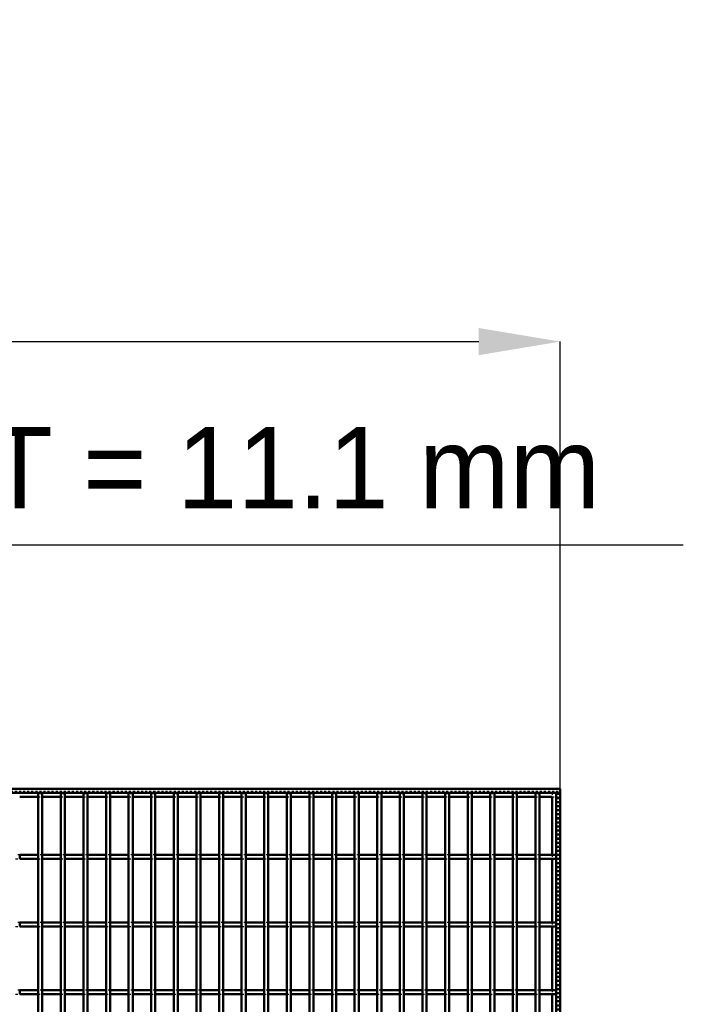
# Model space of a CAD drawing. Header units: millimetres. Extents: x -796 to 511, y -500 to 878.
# Tile 27 of 27: x 184 to 511, y 394 to 878. Entities that reach past the tile are written whole.
import ezdxf

# ---------------------------------------------------------------- set-up
doc = ezdxf.new("R2010")
doc.units = ezdxf.units.MM
doc.linetypes.add('Dashed', pattern=[2, 1, -1])
for name, color, linetype, lineweight in [('2d ConnectionPoints', 7, 'Continuous', 50), ('AM_0', 7, 'Continuous', 50), ('AM_5', 3, 'Continuous', 25), ('AM_9', 6, 'Dashed', 25)]:
    doc.layers.add(name, color=color, linetype=linetype, lineweight=lineweight)
doc.dimstyles.new('ISO-25', dxfattribs={"dimtxt": 2.5, "dimasz": 2.5, "dimexe": 1.25, "dimexo": 0.625, "dimtad": 1, "dimtxsty": 'Standard', "dimcen": 2.5, "dimadec": 0, "dimazin": 0, "dimtfac": 1, "dimtmove": 0, "dimatfit": 3, "dimfxl": 1, "dimarcsym": 0})

# ---------------------------------------------------------------- blocks, each defined once
blk = doc.blocks.new('1_40odmj0ux6v79ebci4f54s10a________0_in_LPP230331121190010003500_4')
at = {"layer": 'AM_0'}
for p, q in [((446.05, 496.05), (446.05, 467.62)), ((448, 498), (448, -498)), ((448, 498), (450, 498)), ((450, 498), (450, -498)), ((446.05, 465.62), (446.05, 434.29)), ((446.05, 432.29), (446.05, 400.96)), ((446.05, 398.96), (446.05, 367.63))]:
    blk.add_line(p, q, dxfattribs=at)
at = {"layer": 'AM_9'}
for p, q in [((446.05, 498), (446.05, 496.05)), ((448.55, 498), (448.55, -498)), ((448.99, 498), (448.99, -498)), ((446.05, 467.62), (446.05, 465.62)), ((446.05, 434.29), (446.05, 432.29)), ((446.05, 400.96), (446.05, 398.96))]:
    blk.add_line(p, q, dxfattribs=at)
blk = doc.blocks.new('60_z6anqi7oisj09jaw9zbhuaxar________0_in_LPP230331121190010003500_4')
at = {"layer": 'AM_0'}
for p, q in [((193.425, -498), (193.425, 498)), ((195.425, 498), (193.425, 498)), ((195.425, -498), (195.425, 498))]:
    blk.add_line(p, q, dxfattribs=at)
blk = doc.blocks.new('61_0ipaqpm5p0eivljz7fl3w2raa________0_in_LPP230331121190010003500_4')
at = {"layer": 'AM_0'}
for p, q in [((204.535, -498), (204.535, 498)), ((206.535, 498), (204.535, 498)), ((206.535, -498), (206.535, 498))]:
    blk.add_line(p, q, dxfattribs=at)
blk = doc.blocks.new('62_37t4gmfscw4c55yo5htp4x7kf________0_in_LPP230331121190010003500_4')
at = {"layer": 'AM_0'}
for p, q in [((215.645, -498), (215.645, 498)), ((217.645, 498), (215.645, 498)), ((217.645, -498), (217.645, 498))]:
    blk.add_line(p, q, dxfattribs=at)
blk = doc.blocks.new('63_9t3tpf37mt3cwu5a1gkvtc8wh________0_in_LPP230331121190010003500_4')
at = {"layer": 'AM_0'}
for p, q in [((226.755, -498), (226.755, 498)), ((228.755, 498), (226.755, 498)), ((228.755, -498), (228.755, 498))]:
    blk.add_line(p, q, dxfattribs=at)
blk = doc.blocks.new('64_2vf8wwbddydjdos0zbwp3di4f________0_in_LPP230331121190010003500_4')
at = {"layer": 'AM_0'}
for p, q in [((237.865, -498), (237.865, 498)), ((239.865, 498), (237.865, 498)), ((239.865, -498), (239.865, 498))]:
    blk.add_line(p, q, dxfattribs=at)
blk = doc.blocks.new('65_zgwu8g60iofbpovwmp3y9amka________0_in_LPP230331121190010003500_4')
at = {"layer": 'AM_0'}
for p, q in [((248.975, -498), (248.975, 498)), ((250.975, 498), (248.975, 498)), ((250.975, -498), (250.975, 498))]:
    blk.add_line(p, q, dxfattribs=at)
blk = doc.blocks.new('66_yiap2k5uh02vtwwt1agu4l5bc________0_in_LPP230331121190010003500_4')
at = {"layer": 'AM_0'}
for p, q in [((260.085, -498), (260.085, 498)), ((262.085, 498), (260.085, 498)), ((262.085, -498), (262.085, 498))]:
    blk.add_line(p, q, dxfattribs=at)
blk = doc.blocks.new('67_u8axlyn6ro02cmwo6qcgn4c0q________0_in_LPP230331121190010003500_4')
at = {"layer": 'AM_0'}
for p, q in [((271.195, -498), (271.195, 498)), ((273.195, 498), (271.195, 498)), ((273.195, -498), (273.195, 498))]:
    blk.add_line(p, q, dxfattribs=at)
blk = doc.blocks.new('68_lrxuliqgisy97b74y57tid2hj________0_in_LPP230331121190010003500_4')
at = {"layer": 'AM_0'}
for p, q in [((282.305, -498), (282.305, 498)), ((284.305, 498), (282.305, 498)), ((284.305, -498), (284.305, 498))]:
    blk.add_line(p, q, dxfattribs=at)
blk = doc.blocks.new('69_3yhtblfre09hs31s9fzbc9l5a________0_in_LPP230331121190010003500_4')
at = {"layer": 'AM_0'}
for p, q in [((293.415, -498), (293.415, 498)), ((295.415, 498), (293.415, 498)), ((295.415, -498), (295.415, 498))]:
    blk.add_line(p, q, dxfattribs=at)
blk = doc.blocks.new('70_r3bh4hxsmtfxdrrygan9lxhde________0_in_LPP230331121190010003500_4')
at = {"layer": 'AM_0'}
for p, q in [((304.525, -498), (304.525, 498)), ((306.525, 498), (304.525, 498)), ((306.525, -498), (306.525, 498))]:
    blk.add_line(p, q, dxfattribs=at)
blk = doc.blocks.new('71_bnfs3bmizzqredvyvae2djkjf________0_in_LPP230331121190010003500_4')
at = {"layer": 'AM_0'}
for p, q in [((315.635, -498), (315.635, 498)), ((317.635, 498), (315.635, 498)), ((317.635, -498), (317.635, 498))]:
    blk.add_line(p, q, dxfattribs=at)
blk = doc.blocks.new('72_hnqb1soem6t7r7q8e3s7ugkta________0_in_LPP230331121190010003500_4')
at = {"layer": 'AM_0'}
for p, q in [((326.745, -498), (326.745, 498)), ((328.745, 498), (326.745, 498)), ((328.745, -498), (328.745, 498))]:
    blk.add_line(p, q, dxfattribs=at)
blk = doc.blocks.new('73_qgb9qksfhwg1kcth3u7efjifd________0_in_LPP230331121190010003500_4')
at = {"layer": 'AM_0'}
for p, q in [((337.855, -498), (337.855, 498)), ((339.855, 498), (337.855, 498)), ((339.855, -498), (339.855, 498))]:
    blk.add_line(p, q, dxfattribs=at)
blk = doc.blocks.new('74_rdumq1nn7h4gfn5fxisrzrnjc________0_in_LPP230331121190010003500_4')
at = {"layer": 'AM_0'}
for p, q in [((348.965, -498), (348.965, 498)), ((350.965, 498), (348.965, 498)), ((350.965, -498), (350.965, 498))]:
    blk.add_line(p, q, dxfattribs=at)
blk = doc.blocks.new('75_zspz8n4o71oneq37mybhppvqd________0_in_LPP230331121190010003500_4')
at = {"layer": 'AM_0'}
for p, q in [((360.075, -498), (360.075, 498)), ((362.075, 498), (360.075, 498)), ((362.075, -498), (362.075, 498))]:
    blk.add_line(p, q, dxfattribs=at)
blk = doc.blocks.new('76_sra31de1ub8rxn562c1cqks9t________0_in_LPP230331121190010003500_4')
at = {"layer": 'AM_0'}
for p, q in [((371.185, -498), (371.185, 498)), ((373.185, 498), (371.185, 498)), ((373.185, -498), (373.185, 498))]:
    blk.add_line(p, q, dxfattribs=at)
blk = doc.blocks.new('77_clbumitkx56hgpaxwyla1h75r________0_in_LPP230331121190010003500_4')
at = {"layer": 'AM_0'}
for p, q in [((382.295, -498), (382.295, 498)), ((384.295, 498), (382.295, 498)), ((384.295, -498), (384.295, 498))]:
    blk.add_line(p, q, dxfattribs=at)
blk = doc.blocks.new('78_0rlfzkskt0pwzt31tzxtsg59h________0_in_LPP230331121190010003500_4')
at = {"layer": 'AM_0'}
for p, q in [((393.405, -498), (393.405, 498)), ((395.405, 498), (393.405, 498)), ((395.405, -498), (395.405, 498))]:
    blk.add_line(p, q, dxfattribs=at)
blk = doc.blocks.new('79_qsc8syzgo2mruw38r4udfx5sr________0_in_LPP230331121190010003500_4')
at = {"layer": 'AM_0'}
for p, q in [((404.515, -498), (404.515, 498)), ((406.515, 498), (404.515, 498)), ((406.515, -498), (406.515, 498))]:
    blk.add_line(p, q, dxfattribs=at)
blk = doc.blocks.new('80_bmh74vh5psmtuev0xwz5l2b0l________0_in_LPP230331121190010003500_4')
at = {"layer": 'AM_0'}
for p, q in [((415.625, -498), (415.625, 498)), ((417.625, 498), (415.625, 498)), ((417.625, -498), (417.625, 498))]:
    blk.add_line(p, q, dxfattribs=at)
blk = doc.blocks.new('81_zyzqxjmnhi4lwia86prd5wjin________0_in_LPP230331121190010003500_4')
at = {"layer": 'AM_0'}
for p, q in [((426.735, -498), (426.735, 498)), ((428.735, 498), (426.735, 498)), ((428.735, -498), (428.735, 498))]:
    blk.add_line(p, q, dxfattribs=at)
blk = doc.blocks.new('82_wepu4ekf3xw0j4miw87dryeoj________0_in_LPP230331121190010003500_4')
at = {"layer": 'AM_0'}
for p, q in [((437.845, -498), (437.845, 498)), ((439.845, 498), (437.845, 498)), ((439.845, -498), (439.845, 498))]:
    blk.add_line(p, q, dxfattribs=at)
blk = doc.blocks.new('83_cwfj7to0n26dh02wuragcmf8t________0_in_LPP230331121190010003500_4')
at = {"layer": 'AM_0'}
for p, q in [((-450, 500), (450, 500)), ((450, 498), (450, 500)), ((-450, 498), (450, 498)), ((184.315, 496.05), (193.425, 496.05)), ((195.425, 496.05), (204.535, 496.05)), ((206.535, 496.05), (215.645, 496.05)), ((217.645, 496.05), (226.755, 496.05)), ((228.755, 496.05), (237.865, 496.05)), ((239.865, 496.05), (248.975, 496.05)), ((250.975, 496.05), (260.085, 496.05)), ((262.085, 496.05), (271.195, 496.05)), ((273.195, 496.05), (282.305, 496.05)), ((284.305, 496.05), (293.415, 496.05)), ((295.415, 496.05), (304.525, 496.05)), ((306.525, 496.05), (315.635, 496.05)), ((317.635, 496.05), (326.745, 496.05)), ((328.745, 496.05), (337.855, 496.05)), ((339.855, 496.05), (348.965, 496.05)), ((350.965, 496.05), (360.075, 496.05)), ((362.075, 496.05), (371.185, 496.05)), ((373.185, 496.05), (382.295, 496.05)), ((384.295, 496.05), (393.405, 496.05)), ((395.405, 496.05), (404.515, 496.05)), ((406.515, 496.05), (415.625, 496.05)), ((417.625, 496.05), (426.735, 496.05)), ((428.735, 496.05), (437.845, 496.05)), ((439.845, 496.05), (446.05, 496.05))]:
    blk.add_line(p, q, dxfattribs=at)
at = {"layer": 'AM_9'}
for p, q in [((-450, 498.922), (450, 498.922)), ((-450, 498.4), (450, 498.4)), ((193.425, 496.05), (195.425, 496.05)), ((204.535, 496.05), (206.535, 496.05)), ((215.645, 496.05), (217.645, 496.05)), ((226.755, 496.05), (228.755, 496.05)), ((237.865, 496.05), (239.865, 496.05)), ((248.975, 496.05), (250.975, 496.05)), ((260.085, 496.05), (262.085, 496.05)), ((271.195, 496.05), (273.195, 496.05)), ((282.305, 496.05), (284.305, 496.05)), ((293.415, 496.05), (295.415, 496.05)), ((304.525, 496.05), (306.525, 496.05)), ((315.635, 496.05), (317.635, 496.05)), ((326.745, 496.05), (328.745, 496.05)), ((337.855, 496.05), (339.855, 496.05)), ((348.965, 496.05), (350.965, 496.05)), ((360.075, 496.05), (362.075, 496.05)), ((371.185, 496.05), (373.185, 496.05)), ((382.295, 496.05), (384.295, 496.05)), ((393.405, 496.05), (395.405, 496.05)), ((404.515, 496.05), (406.515, 496.05)), ((415.625, 496.05), (417.625, 496.05)), ((426.735, 496.05), (428.735, 496.05)), ((437.845, 496.05), (439.845, 496.05)), ((446.05, 496.05), (450, 496.05))]:
    blk.add_line(p, q, dxfattribs=at)
blk = doc.blocks.new('110_hw7w5boun73k84fad2xnbtcem________0_in_LPP230331121190010003500_4')
at = {"layer": 'AM_0'}
for p, q in [((193.425, 400.96), (184.315, 400.96)), ((184.315, 398.96), (184.315, 400.96)), ((193.425, 398.96), (184.315, 398.96)), ((193.425, 400.96), (193.425, 398.96)), ((204.535, 400.96), (195.425, 400.96)), ((195.425, 398.96), (195.425, 400.96)), ((204.535, 398.96), (195.425, 398.96)), ((204.535, 400.96), (204.535, 398.96)), ((215.645, 400.96), (206.535, 400.96)), ((206.535, 398.96), (206.535, 400.96)), ((215.645, 398.96), (206.535, 398.96)), ((215.645, 400.96), (215.645, 398.96)), ((226.755, 400.96), (217.645, 400.96)), ((217.645, 398.96), (217.645, 400.96)), ((226.755, 398.96), (217.645, 398.96)), ((226.755, 400.96), (226.755, 398.96)), ((237.865, 400.96), (228.755, 400.96)), ((228.755, 398.96), (228.755, 400.96)), ((237.865, 398.96), (228.755, 398.96)), ((237.865, 400.96), (237.865, 398.96)), ((248.975, 400.96), (239.865, 400.96)), ((239.865, 398.96), (239.865, 400.96)), ((248.975, 398.96), (239.865, 398.96)), ((248.975, 400.96), (248.975, 398.96)), ((260.085, 400.96), (250.975, 400.96)), ((250.975, 398.96), (250.975, 400.96)), ((260.085, 398.96), (250.975, 398.96)), ((260.085, 400.96), (260.085, 398.96)), ((271.195, 400.96), (262.085, 400.96)), ((262.085, 398.96), (262.085, 400.96)), ((271.195, 398.96), (262.085, 398.96)), ((271.195, 400.96), (271.195, 398.96)), ((282.305, 400.96), (273.195, 400.96)), ((273.195, 398.96), (273.195, 400.96)), ((282.305, 398.96), (273.195, 398.96)), ((282.305, 400.96), (282.305, 398.96)), ((293.415, 400.96), (284.305, 400.96)), ((284.305, 398.96), (284.305, 400.96)), ((293.415, 398.96), (284.305, 398.96)), ((293.415, 400.96), (293.415, 398.96)), ((304.525, 400.96), (295.415, 400.96)), ((295.415, 398.96), (295.415, 400.96)), ((304.525, 398.96), (295.415, 398.96)), ((304.525, 400.96), (304.525, 398.96)), ((315.635, 400.96), (306.525, 400.96)), ((306.525, 398.96), (306.525, 400.96)), ((315.635, 398.96), (306.525, 398.96)), ((315.635, 400.96), (315.635, 398.96)), ((326.745, 400.96), (317.635, 400.96)), ((317.635, 398.96), (317.635, 400.96)), ((326.745, 398.96), (317.635, 398.96)), ((326.745, 400.96), (326.745, 398.96)), ((337.855, 400.96), (328.745, 400.96)), ((328.745, 398.96), (328.745, 400.96)), ((337.855, 398.96), (328.745, 398.96)), ((337.855, 400.96), (337.855, 398.96)), ((348.965, 400.96), (339.855, 400.96)), ((339.855, 398.96), (339.855, 400.96)), ((348.965, 398.96), (339.855, 398.96)), ((348.965, 400.96), (348.965, 398.96)), ((360.075, 400.96), (350.965, 400.96)), ((350.965, 398.96), (350.965, 400.96)), ((360.075, 398.96), (350.965, 398.96)), ((360.075, 400.96), (360.075, 398.96)), ((371.185, 400.96), (362.075, 400.96)), ((362.075, 398.96), (362.075, 400.96)), ((371.185, 398.96), (362.075, 398.96)), ((371.185, 400.96), (371.185, 398.96)), ((382.295, 400.96), (373.185, 400.96)), ((373.185, 398.96), (373.185, 400.96)), ((382.295, 398.96), (373.185, 398.96)), ((382.295, 400.96), (382.295, 398.96)), ((393.405, 400.96), (384.295, 400.96)), ((384.295, 398.96), (384.295, 400.96)), ((393.405, 398.96), (384.295, 398.96)), ((393.405, 400.96), (393.405, 398.96)), ((404.515, 400.96), (395.405, 400.96)), ((395.405, 398.96), (395.405, 400.96)), ((404.515, 398.96), (395.405, 398.96)), ((404.515, 400.96), (404.515, 398.96)), ((415.625, 400.96), (406.515, 400.96)), ((406.515, 398.96), (406.515, 400.96)), ((415.625, 398.96), (406.515, 398.96)), ((415.625, 400.96), (415.625, 398.96)), ((426.735, 400.96), (417.625, 400.96)), ((417.625, 398.96), (417.625, 400.96)), ((426.735, 398.96), (417.625, 398.96)), ((426.735, 400.96), (426.735, 398.96)), ((437.845, 400.96), (428.735, 400.96)), ((428.735, 398.96), (428.735, 400.96)), ((437.845, 398.96), (428.735, 398.96)), ((437.845, 400.96), (437.845, 398.96)), ((448, 400.96), (439.845, 400.96)), ((439.845, 398.96), (439.845, 400.96)), ((448, 398.96), (439.845, 398.96)), ((448, 400.96), (448, 398.96))]:
    blk.add_line(p, q, dxfattribs=at)
at = {"layer": 'AM_9'}
for p, q in [((184.315, 400.96), (182.315, 400.96)), ((182.315, 398.96), (184.315, 398.96)), ((195.425, 400.96), (193.425, 400.96)), ((193.425, 398.96), (195.425, 398.96)), ((206.535, 400.96), (204.535, 400.96)), ((204.535, 398.96), (206.535, 398.96)), ((217.645, 400.96), (215.645, 400.96)), ((215.645, 398.96), (217.645, 398.96)), ((228.755, 400.96), (226.755, 400.96)), ((226.755, 398.96), (228.755, 398.96)), ((239.865, 400.96), (237.865, 400.96)), ((237.865, 398.96), (239.865, 398.96)), ((250.975, 400.96), (248.975, 400.96)), ((248.975, 398.96), (250.975, 398.96)), ((262.085, 400.96), (260.085, 400.96)), ((260.085, 398.96), (262.085, 398.96)), ((273.195, 400.96), (271.195, 400.96)), ((271.195, 398.96), (273.195, 398.96)), ((284.305, 400.96), (282.305, 400.96)), ((282.305, 398.96), (284.305, 398.96)), ((295.415, 400.96), (293.415, 400.96)), ((293.415, 398.96), (295.415, 398.96)), ((306.525, 400.96), (304.525, 400.96)), ((304.525, 398.96), (306.525, 398.96)), ((317.635, 400.96), (315.635, 400.96)), ((315.635, 398.96), (317.635, 398.96)), ((328.745, 400.96), (326.745, 400.96)), ((326.745, 398.96), (328.745, 398.96)), ((339.855, 400.96), (337.855, 400.96)), ((337.855, 398.96), (339.855, 398.96)), ((350.965, 400.96), (348.965, 400.96)), ((348.965, 398.96), (350.965, 398.96)), ((362.075, 400.96), (360.075, 400.96)), ((360.075, 398.96), (362.075, 398.96)), ((373.185, 400.96), (371.185, 400.96)), ((371.185, 398.96), (373.185, 398.96)), ((384.295, 400.96), (382.295, 400.96)), ((382.295, 398.96), (384.295, 398.96)), ((395.405, 400.96), (393.405, 400.96)), ((393.405, 398.96), (395.405, 398.96)), ((406.515, 400.96), (404.515, 400.96)), ((404.515, 398.96), (406.515, 398.96)), ((417.625, 400.96), (415.625, 400.96)), ((415.625, 398.96), (417.625, 398.96)), ((428.735, 400.96), (426.735, 400.96)), ((426.735, 398.96), (428.735, 398.96)), ((439.845, 400.96), (437.845, 400.96)), ((437.845, 398.96), (439.845, 398.96))]:
    blk.add_line(p, q, dxfattribs=at)
blk = doc.blocks.new('111_8kn5ofhfinds9t0mwmju4ng7i________0_in_LPP230331121190010003500_4')
at = {"layer": 'AM_0'}
for p, q in [((193.425, 434.29), (184.315, 434.29)), ((184.315, 432.29), (184.315, 434.29)), ((193.425, 432.29), (184.315, 432.29)), ((193.425, 434.29), (193.425, 432.29)), ((204.535, 434.29), (195.425, 434.29)), ((195.425, 432.29), (195.425, 434.29)), ((204.535, 432.29), (195.425, 432.29)), ((204.535, 434.29), (204.535, 432.29)), ((215.645, 434.29), (206.535, 434.29)), ((206.535, 432.29), (206.535, 434.29)), ((215.645, 432.29), (206.535, 432.29)), ((215.645, 434.29), (215.645, 432.29)), ((226.755, 434.29), (217.645, 434.29)), ((217.645, 432.29), (217.645, 434.29)), ((226.755, 432.29), (217.645, 432.29)), ((226.755, 434.29), (226.755, 432.29)), ((237.865, 434.29), (228.755, 434.29)), ((228.755, 432.29), (228.755, 434.29)), ((237.865, 432.29), (228.755, 432.29)), ((237.865, 434.29), (237.865, 432.29)), ((248.975, 434.29), (239.865, 434.29)), ((239.865, 432.29), (239.865, 434.29)), ((248.975, 432.29), (239.865, 432.29)), ((248.975, 434.29), (248.975, 432.29)), ((260.085, 434.29), (250.975, 434.29)), ((250.975, 432.29), (250.975, 434.29)), ((260.085, 432.29), (250.975, 432.29)), ((260.085, 434.29), (260.085, 432.29)), ((271.195, 434.29), (262.085, 434.29)), ((262.085, 432.29), (262.085, 434.29)), ((271.195, 432.29), (262.085, 432.29)), ((271.195, 434.29), (271.195, 432.29)), ((282.305, 434.29), (273.195, 434.29)), ((273.195, 432.29), (273.195, 434.29)), ((282.305, 432.29), (273.195, 432.29)), ((282.305, 434.29), (282.305, 432.29)), ((293.415, 434.29), (284.305, 434.29)), ((284.305, 432.29), (284.305, 434.29)), ((293.415, 432.29), (284.305, 432.29)), ((293.415, 434.29), (293.415, 432.29)), ((304.525, 434.29), (295.415, 434.29)), ((295.415, 432.29), (295.415, 434.29)), ((304.525, 432.29), (295.415, 432.29)), ((304.525, 434.29), (304.525, 432.29)), ((315.635, 434.29), (306.525, 434.29)), ((306.525, 432.29), (306.525, 434.29)), ((315.635, 432.29), (306.525, 432.29)), ((315.635, 434.29), (315.635, 432.29)), ((326.745, 434.29), (317.635, 434.29)), ((317.635, 432.29), (317.635, 434.29)), ((326.745, 432.29), (317.635, 432.29)), ((326.745, 434.29), (326.745, 432.29)), ((337.855, 434.29), (328.745, 434.29)), ((328.745, 432.29), (328.745, 434.29)), ((337.855, 432.29), (328.745, 432.29)), ((337.855, 434.29), (337.855, 432.29)), ((348.965, 434.29), (339.855, 434.29)), ((339.855, 432.29), (339.855, 434.29)), ((348.965, 432.29), (339.855, 432.29)), ((348.965, 434.29), (348.965, 432.29)), ((360.075, 434.29), (350.965, 434.29)), ((350.965, 432.29), (350.965, 434.29)), ((360.075, 432.29), (350.965, 432.29)), ((360.075, 434.29), (360.075, 432.29)), ((371.185, 434.29), (362.075, 434.29)), ((362.075, 432.29), (362.075, 434.29)), ((371.185, 432.29), (362.075, 432.29)), ((371.185, 434.29), (371.185, 432.29)), ((382.295, 434.29), (373.185, 434.29)), ((373.185, 432.29), (373.185, 434.29)), ((382.295, 432.29), (373.185, 432.29)), ((382.295, 434.29), (382.295, 432.29)), ((393.405, 434.29), (384.295, 434.29)), ((384.295, 432.29), (384.295, 434.29)), ((393.405, 432.29), (384.295, 432.29)), ((393.405, 434.29), (393.405, 432.29)), ((404.515, 434.29), (395.405, 434.29)), ((395.405, 432.29), (395.405, 434.29)), ((404.515, 432.29), (395.405, 432.29)), ((404.515, 434.29), (404.515, 432.29)), ((415.625, 434.29), (406.515, 434.29)), ((406.515, 432.29), (406.515, 434.29)), ((415.625, 432.29), (406.515, 432.29)), ((415.625, 434.29), (415.625, 432.29)), ((426.735, 434.29), (417.625, 434.29)), ((417.625, 432.29), (417.625, 434.29)), ((426.735, 432.29), (417.625, 432.29)), ((426.735, 434.29), (426.735, 432.29)), ((437.845, 434.29), (428.735, 434.29)), ((428.735, 432.29), (428.735, 434.29)), ((437.845, 432.29), (428.735, 432.29)), ((437.845, 434.29), (437.845, 432.29)), ((448, 434.29), (439.845, 434.29)), ((439.845, 432.29), (439.845, 434.29)), ((448, 432.29), (439.845, 432.29)), ((448, 434.29), (448, 432.29))]:
    blk.add_line(p, q, dxfattribs=at)
at = {"layer": 'AM_9'}
for p, q in [((184.315, 434.29), (182.315, 434.29)), ((182.315, 432.29), (184.315, 432.29)), ((195.425, 434.29), (193.425, 434.29)), ((193.425, 432.29), (195.425, 432.29)), ((206.535, 434.29), (204.535, 434.29)), ((204.535, 432.29), (206.535, 432.29)), ((217.645, 434.29), (215.645, 434.29)), ((215.645, 432.29), (217.645, 432.29)), ((228.755, 434.29), (226.755, 434.29)), ((226.755, 432.29), (228.755, 432.29)), ((239.865, 434.29), (237.865, 434.29)), ((237.865, 432.29), (239.865, 432.29)), ((250.975, 434.29), (248.975, 434.29)), ((248.975, 432.29), (250.975, 432.29)), ((262.085, 434.29), (260.085, 434.29)), ((260.085, 432.29), (262.085, 432.29)), ((273.195, 434.29), (271.195, 434.29)), ((271.195, 432.29), (273.195, 432.29)), ((284.305, 434.29), (282.305, 434.29)), ((282.305, 432.29), (284.305, 432.29)), ((295.415, 434.29), (293.415, 434.29)), ((293.415, 432.29), (295.415, 432.29)), ((306.525, 434.29), (304.525, 434.29)), ((304.525, 432.29), (306.525, 432.29)), ((317.635, 434.29), (315.635, 434.29)), ((315.635, 432.29), (317.635, 432.29)), ((328.745, 434.29), (326.745, 434.29)), ((326.745, 432.29), (328.745, 432.29)), ((339.855, 434.29), (337.855, 434.29)), ((337.855, 432.29), (339.855, 432.29)), ((350.965, 434.29), (348.965, 434.29)), ((348.965, 432.29), (350.965, 432.29)), ((362.075, 434.29), (360.075, 434.29)), ((360.075, 432.29), (362.075, 432.29)), ((373.185, 434.29), (371.185, 434.29)), ((371.185, 432.29), (373.185, 432.29)), ((384.295, 434.29), (382.295, 434.29)), ((382.295, 432.29), (384.295, 432.29)), ((395.405, 434.29), (393.405, 434.29)), ((393.405, 432.29), (395.405, 432.29)), ((406.515, 434.29), (404.515, 434.29)), ((404.515, 432.29), (406.515, 432.29)), ((417.625, 434.29), (415.625, 434.29)), ((415.625, 432.29), (417.625, 432.29)), ((428.735, 434.29), (426.735, 434.29)), ((426.735, 432.29), (428.735, 432.29)), ((439.845, 434.29), (437.845, 434.29)), ((437.845, 432.29), (439.845, 432.29))]:
    blk.add_line(p, q, dxfattribs=at)
blk = doc.blocks.new('112_7mxxemp8miejyf29uc7y6roua________0_in_LPP230331121190010003500_4')
at = {"layer": 'AM_0'}
for p, q in [((193.425, 467.62), (184.315, 467.62)), ((184.315, 465.62), (184.315, 467.62)), ((193.425, 465.62), (184.315, 465.62)), ((193.425, 467.62), (193.425, 465.62)), ((204.535, 467.62), (195.425, 467.62)), ((195.425, 465.62), (195.425, 467.62)), ((204.535, 465.62), (195.425, 465.62)), ((204.535, 467.62), (204.535, 465.62)), ((215.645, 467.62), (206.535, 467.62)), ((206.535, 465.62), (206.535, 467.62)), ((215.645, 465.62), (206.535, 465.62)), ((215.645, 467.62), (215.645, 465.62)), ((226.755, 467.62), (217.645, 467.62)), ((217.645, 465.62), (217.645, 467.62)), ((226.755, 465.62), (217.645, 465.62)), ((226.755, 467.62), (226.755, 465.62)), ((237.865, 467.62), (228.755, 467.62)), ((228.755, 465.62), (228.755, 467.62)), ((237.865, 465.62), (228.755, 465.62)), ((237.865, 467.62), (237.865, 465.62)), ((248.975, 467.62), (239.865, 467.62)), ((239.865, 465.62), (239.865, 467.62)), ((248.975, 465.62), (239.865, 465.62)), ((248.975, 467.62), (248.975, 465.62)), ((260.085, 467.62), (250.975, 467.62)), ((250.975, 465.62), (250.975, 467.62)), ((260.085, 465.62), (250.975, 465.62)), ((260.085, 467.62), (260.085, 465.62)), ((271.195, 467.62), (262.085, 467.62)), ((262.085, 465.62), (262.085, 467.62)), ((271.195, 465.62), (262.085, 465.62)), ((271.195, 467.62), (271.195, 465.62)), ((282.305, 467.62), (273.195, 467.62)), ((273.195, 465.62), (273.195, 467.62)), ((282.305, 465.62), (273.195, 465.62)), ((282.305, 467.62), (282.305, 465.62)), ((293.415, 467.62), (284.305, 467.62)), ((284.305, 465.62), (284.305, 467.62)), ((293.415, 465.62), (284.305, 465.62)), ((293.415, 467.62), (293.415, 465.62)), ((304.525, 467.62), (295.415, 467.62)), ((295.415, 465.62), (295.415, 467.62)), ((304.525, 465.62), (295.415, 465.62)), ((304.525, 467.62), (304.525, 465.62)), ((315.635, 467.62), (306.525, 467.62)), ((306.525, 465.62), (306.525, 467.62)), ((315.635, 465.62), (306.525, 465.62)), ((315.635, 467.62), (315.635, 465.62)), ((326.745, 467.62), (317.635, 467.62)), ((317.635, 465.62), (317.635, 467.62)), ((326.745, 465.62), (317.635, 465.62)), ((326.745, 467.62), (326.745, 465.62)), ((337.855, 467.62), (328.745, 467.62)), ((328.745, 465.62), (328.745, 467.62)), ((337.855, 465.62), (328.745, 465.62)), ((337.855, 467.62), (337.855, 465.62)), ((348.965, 467.62), (339.855, 467.62)), ((339.855, 465.62), (339.855, 467.62)), ((348.965, 465.62), (339.855, 465.62)), ((348.965, 467.62), (348.965, 465.62)), ((360.075, 467.62), (350.965, 467.62)), ((350.965, 465.62), (350.965, 467.62)), ((360.075, 465.62), (350.965, 465.62)), ((360.075, 467.62), (360.075, 465.62)), ((371.185, 467.62), (362.075, 467.62)), ((362.075, 465.62), (362.075, 467.62)), ((371.185, 465.62), (362.075, 465.62)), ((371.185, 467.62), (371.185, 465.62)), ((382.295, 467.62), (373.185, 467.62)), ((373.185, 465.62), (373.185, 467.62)), ((382.295, 465.62), (373.185, 465.62)), ((382.295, 467.62), (382.295, 465.62)), ((393.405, 467.62), (384.295, 467.62)), ((384.295, 465.62), (384.295, 467.62)), ((393.405, 465.62), (384.295, 465.62)), ((393.405, 467.62), (393.405, 465.62)), ((404.515, 467.62), (395.405, 467.62)), ((395.405, 465.62), (395.405, 467.62)), ((404.515, 465.62), (395.405, 465.62)), ((404.515, 467.62), (404.515, 465.62)), ((415.625, 467.62), (406.515, 467.62)), ((406.515, 465.62), (406.515, 467.62)), ((415.625, 465.62), (406.515, 465.62)), ((415.625, 467.62), (415.625, 465.62)), ((426.735, 467.62), (417.625, 467.62)), ((417.625, 465.62), (417.625, 467.62)), ((426.735, 465.62), (417.625, 465.62)), ((426.735, 467.62), (426.735, 465.62)), ((437.845, 467.62), (428.735, 467.62)), ((428.735, 465.62), (428.735, 467.62)), ((437.845, 465.62), (428.735, 465.62)), ((437.845, 467.62), (437.845, 465.62)), ((448, 467.62), (439.845, 467.62)), ((439.845, 465.62), (439.845, 467.62)), ((448, 465.62), (439.845, 465.62)), ((448, 467.62), (448, 465.62))]:
    blk.add_line(p, q, dxfattribs=at)
at = {"layer": 'AM_9'}
for p, q in [((184.315, 467.62), (182.315, 467.62)), ((182.315, 465.62), (184.315, 465.62)), ((195.425, 467.62), (193.425, 467.62)), ((193.425, 465.62), (195.425, 465.62)), ((206.535, 467.62), (204.535, 467.62)), ((204.535, 465.62), (206.535, 465.62)), ((217.645, 467.62), (215.645, 467.62)), ((215.645, 465.62), (217.645, 465.62)), ((228.755, 467.62), (226.755, 467.62)), ((226.755, 465.62), (228.755, 465.62)), ((239.865, 467.62), (237.865, 467.62)), ((237.865, 465.62), (239.865, 465.62)), ((250.975, 467.62), (248.975, 467.62)), ((248.975, 465.62), (250.975, 465.62)), ((262.085, 467.62), (260.085, 467.62)), ((260.085, 465.62), (262.085, 465.62)), ((273.195, 467.62), (271.195, 467.62)), ((271.195, 465.62), (273.195, 465.62)), ((284.305, 467.62), (282.305, 467.62)), ((282.305, 465.62), (284.305, 465.62)), ((295.415, 467.62), (293.415, 467.62)), ((293.415, 465.62), (295.415, 465.62)), ((306.525, 467.62), (304.525, 467.62)), ((304.525, 465.62), (306.525, 465.62)), ((317.635, 467.62), (315.635, 467.62)), ((315.635, 465.62), (317.635, 465.62)), ((328.745, 467.62), (326.745, 467.62)), ((326.745, 465.62), (328.745, 465.62)), ((339.855, 467.62), (337.855, 467.62)), ((337.855, 465.62), (339.855, 465.62)), ((350.965, 467.62), (348.965, 467.62)), ((348.965, 465.62), (350.965, 465.62)), ((362.075, 467.62), (360.075, 467.62)), ((360.075, 465.62), (362.075, 465.62)), ((373.185, 467.62), (371.185, 467.62)), ((371.185, 465.62), (373.185, 465.62)), ((384.295, 467.62), (382.295, 467.62)), ((382.295, 465.62), (384.295, 465.62)), ((395.405, 467.62), (393.405, 467.62)), ((393.405, 465.62), (395.405, 465.62)), ((406.515, 467.62), (404.515, 467.62)), ((404.515, 465.62), (406.515, 465.62)), ((417.625, 467.62), (415.625, 467.62)), ((415.625, 465.62), (417.625, 465.62)), ((428.735, 467.62), (426.735, 467.62)), ((426.735, 465.62), (428.735, 465.62)), ((439.845, 467.62), (437.845, 467.62)), ((437.845, 465.62), (439.845, 465.62))]:
    blk.add_line(p, q, dxfattribs=at)
blk = doc.blocks.new('*D114')
at = {"layer": 'AM_5', "color": 0, "lineweight": -2}
for p, q in [((-450, 500), (-450, 720)), ((-410, 720), (410, 720)), ((450, 500), (450, 720))]:
    blk.add_line(p, q, dxfattribs=at)
at = {"layer": 'AM_5', "color": 0}
for points in [[(-410, 726.67), (-410, 713.33), (-450, 720)], [(410, 713.33), (410, 726.67), (450, 720)]]:
    blk.add_solid(points, dxfattribs=at)
at = {"layer": 'Defpoints', "color": 0}
for p in [(450, 720), (-450, 500), (450, 500)]:
    blk.add_point(p, dxfattribs=at)
at = {"layer": 'AM_5', "color": 0, "insert": (0, 752.42), "char_height": 40, "attachment_point": 5}
blk.add_mtext('L = 900 mm', dxfattribs=at)
blk = doc.blocks.new('*D115')
at = {"layer": 'AM_5', "color": 0, "lineweight": -2}
for p, q in [((-45.56, 620), (-85.56, 620)), ((-5.56, 500), (-5.56, 620)), ((-5.56, 620), (5.55, 620)), ((5.55, 500), (5.55, 620)), ((5.55, 620), (510.5, 620)), ((45.55, 620), (85.55, 620))]:
    blk.add_line(p, q, dxfattribs=at)
at = {"layer": 'AM_5', "color": 0}
for points in [[(-45.56, 613.33), (-45.56, 626.67), (-5.56, 620)], [(45.55, 626.67), (45.55, 613.33), (5.55, 620)]]:
    blk.add_solid(points, dxfattribs=at)
at = {"layer": 'Defpoints', "color": 0}
for p in [(5.55, 620), (-5.56, 500), (5.55, 500)]:
    blk.add_point(p, dxfattribs=at)
at = {"layer": 'AM_5', "color": 0, "insert": (298.03, 652.42), "char_height": 40, "attachment_point": 5}
blk.add_mtext('QT = 11.1 mm', dxfattribs=at)

msp = doc.modelspace()

# ---------------------------------------------------------------- linework, layer by layer
at = {"layer": '2d ConnectionPoints'}
for p in [(194.425, 498), (194.425, 498), (205.535, 498), (205.535, 498), (216.645, 498), (216.645, 498), (227.755, 498), (227.755, 498), (238.865, 498), (238.865, 498), (249.975, 498), (249.975, 498), (261.085, 498), (261.085, 498), (272.195, 498), (272.195, 498), (283.305, 498), (283.305, 498), (294.415, 498), (294.415, 498), (305.525, 498), (305.525, 498), (316.635, 498), (316.635, 498), (327.745, 498), (327.745, 498), (338.855, 498), (338.855, 498), (349.965, 498), (349.965, 498), (361.075, 498), (361.075, 498), (372.185, 498), (372.185, 498), (383.295, 498), (383.295, 498), (394.405, 498), (394.405, 498), (405.515, 498), (405.515, 498), (416.625, 498), (416.625, 498), (427.735, 498), (427.735, 498), (438.845, 498), (438.845, 498)]:
    msp.add_point(p, dxfattribs=at)

# ---------------------------------------------------------------- block references
for name in ['83_cwfj7to0n26dh02wuragcmf8t________0_in_LPP230331121190010003500_4', '60_z6anqi7oisj09jaw9zbhuaxar________0_in_LPP230331121190010003500_4', '61_0ipaqpm5p0eivljz7fl3w2raa________0_in_LPP230331121190010003500_4', '62_37t4gmfscw4c55yo5htp4x7kf________0_in_LPP230331121190010003500_4', '63_9t3tpf37mt3cwu5a1gkvtc8wh________0_in_LPP230331121190010003500_4', '64_2vf8wwbddydjdos0zbwp3di4f________0_in_LPP230331121190010003500_4', '65_zgwu8g60iofbpovwmp3y9amka________0_in_LPP230331121190010003500_4', '66_yiap2k5uh02vtwwt1agu4l5bc________0_in_LPP230331121190010003500_4', '67_u8axlyn6ro02cmwo6qcgn4c0q________0_in_LPP230331121190010003500_4', '68_lrxuliqgisy97b74y57tid2hj________0_in_LPP230331121190010003500_4', '69_3yhtblfre09hs31s9fzbc9l5a________0_in_LPP230331121190010003500_4', '70_r3bh4hxsmtfxdrrygan9lxhde________0_in_LPP230331121190010003500_4', '71_bnfs3bmizzqredvyvae2djkjf________0_in_LPP230331121190010003500_4', '72_hnqb1soem6t7r7q8e3s7ugkta________0_in_LPP230331121190010003500_4', '73_qgb9qksfhwg1kcth3u7efjifd________0_in_LPP230331121190010003500_4', '74_rdumq1nn7h4gfn5fxisrzrnjc________0_in_LPP230331121190010003500_4', '75_zspz8n4o71oneq37mybhppvqd________0_in_LPP230331121190010003500_4', '76_sra31de1ub8rxn562c1cqks9t________0_in_LPP230331121190010003500_4', '77_clbumitkx56hgpaxwyla1h75r________0_in_LPP230331121190010003500_4', '78_0rlfzkskt0pwzt31tzxtsg59h________0_in_LPP230331121190010003500_4', '79_qsc8syzgo2mruw38r4udfx5sr________0_in_LPP230331121190010003500_4', '80_bmh74vh5psmtuev0xwz5l2b0l________0_in_LPP230331121190010003500_4', '81_zyzqxjmnhi4lwia86prd5wjin________0_in_LPP230331121190010003500_4', '82_wepu4ekf3xw0j4miw87dryeoj________0_in_LPP230331121190010003500_4', '1_40odmj0ux6v79ebci4f54s10a________0_in_LPP230331121190010003500_4', '112_7mxxemp8miejyf29uc7y6roua________0_in_LPP230331121190010003500_4', '111_8kn5ofhfinds9t0mwmju4ng7i________0_in_LPP230331121190010003500_4', '110_hw7w5boun73k84fad2xnbtcem________0_in_LPP230331121190010003500_4']:
    msp.add_blockref(name, (0, 0))

# ---------------------------------------------------------------- dimensions: what is measured, and where the dimension line sits
at = {"layer": 'AM_5'}
for base, p1, p2, text, picture, middle in [((450, 720), (-450, 500), (450, 500), 'L = 900 mm', '*D114', (0, 720)), ((5.555, 620), (-5.555, 500), (5.555, 500), 'QT = 11.1 mm', '*D115', (298.03, 620))]:
    dim = msp.add_linear_dim(base=base, p1=p1, p2=p2, text=text, dimstyle='ISO-25', override={"dimtxt": 40, "dimasz": 40, "dimexe": 0, "dimexo": 0, "dimgap": 12}, dxfattribs=at)
    dim.commit()
    dim.dimension.update_dxf_attribs({"geometry": picture, "text_midpoint": middle, "dimtype": 160})

doc.saveas('drawing.dxf')
